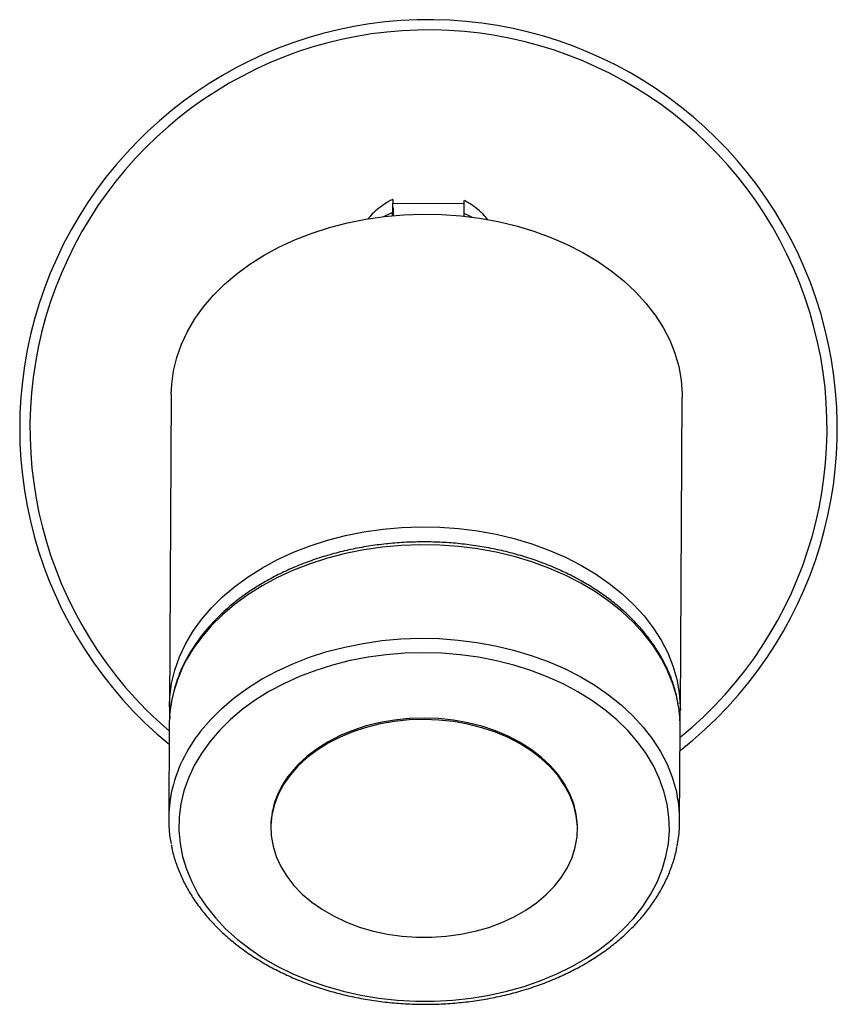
# Paper-space layout '_Posterior' of a CAD drawing. Header units: millimetres. Extents: x -40.4 to 39.6, y -50.4 to 45.9.
import ezdxf

# ---------------------------------------------------------------- set-up
doc = ezdxf.new("R2010")
doc.units = ezdxf.units.MM

psp = doc.layouts.new('_Posterior')

# ---------------------------------------------------------------- linework, layer by layer
at = {"color": 7, "linetype": 'Continuous', "lineweight": 25}
for p, q in [((3.131, 27.921), (-3.769, 27.963)), ((-3.876, 26.752), (-3.874, 27.054)), ((-3.775, 27.054), (-3.874, 26.997)), ((-3.777, 26.761), (-3.772, 27.526)), ((3.123, 26.7), (3.129, 27.613)), ((-25.53, 9.289), (-25.719, -21.315)), ((24.28, -21.623), (24.469, 8.981)), ((-25.719, -21.315), (-25.717, -21.182)), ((-25.73, -23.073), (-25.786, -32.22)), ((24.213, -32.527), (24.269, -23.381)), ((-15.79, -32.985), (-15.791, -33.125)), ((14.208, -33.31), (14.209, -33.169))]:
    psp.add_line(p, q, dxfattribs=at)
at = {"color": 8, "linetype": 'Continuous', "lineweight": 25, "flags": 128}
for points in [[(-3.874, 27.054), (-4.581, 26.749), (-4.759, 26.659)], [(3.913, 26.605), (3.81, 26.659), (3.125, 26.975)], [(-25.717, -21.182), (-25.676, -20.353), (-25.497, -19.031), (-25.179, -17.722), (-24.725, -16.435), (-24.136, -15.176), (-23.416, -13.952), (-22.57, -12.77), (-21.601, -11.636), (-20.515, -10.558), (-19.319, -9.541), (-18.019, -8.59), (-16.621, -7.711), (-15.135, -6.91), (-13.569, -6.19), (-11.93, -5.555), (-10.229, -5.009), (-8.475, -4.555), (-6.677, -4.196), (-4.846, -3.933), (-2.992, -3.769), (-1.125, -3.703), (0.744, -3.737), (2.605, -3.87), (4.447, -4.102), (6.261, -4.43), (8.035, -4.854), (9.761, -5.371), (11.428, -5.977), (13.027, -6.671), (14.549, -7.447), (15.985, -8.302), (17.329, -9.23), (18.571, -10.226), (19.705, -11.286), (20.725, -12.402), (21.626, -13.569), (22.401, -14.781), (23.047, -16.03), (23.56, -17.309), (23.938, -18.611), (24.177, -19.929), (24.277, -21.256), (24.28, -21.634)], [(24.08, -21.121), (23.927, -20.37), (23.549, -19.068), (23.036, -17.788), (22.39, -16.54), (21.615, -15.328), (20.715, -14.161), (19.694, -13.045), (18.56, -11.985), (17.318, -10.989), (15.974, -10.06), (14.538, -9.206), (13.016, -8.43), (11.417, -7.736), (9.75, -7.13), (8.025, -6.613), (6.25, -6.189), (4.437, -5.86), (2.594, -5.629), (0.733, -5.496), (-1.136, -5.462), (-3.003, -5.528), (-4.857, -5.692), (-6.688, -5.955), (-8.486, -6.314), (-10.24, -6.768), (-11.941, -7.314), (-13.58, -7.948), (-15.146, -8.669), (-16.632, -9.47), (-18.029, -10.349), (-19.33, -11.3), (-20.526, -12.317), (-21.612, -13.395), (-22.58, -14.529)], [(-22.637, -23.675), (-21.668, -22.541), (-20.582, -21.463), (-19.386, -20.446), (-18.086, -19.495), (-16.689, -18.616), (-15.203, -17.815), (-13.636, -17.094), (-11.997, -16.46), (-10.296, -15.914), (-8.542, -15.46), (-6.744, -15.101), (-4.913, -14.838), (-3.059, -14.674), (-1.192, -14.608), (0.677, -14.642), (2.538, -14.775), (4.38, -15.007), (6.194, -15.335), (7.968, -15.759), (9.694, -16.276), (11.361, -16.882), (12.959, -17.576), (14.481, -18.352), (15.918, -19.206), (17.261, -20.135), (18.504, -21.131), (19.638, -22.191), (20.658, -23.307), (21.559, -24.474), (22.334, -25.686), (22.98, -26.934), (23.493, -28.214), (23.87, -29.516), (23.984, -30.045)]]:
    psp.add_lwpolyline(points, dxfattribs=at)
at = {"color": 7, "linetype": 'Continuous', "lineweight": 25, "flags": 128}
for points in [[(-25.53, 9.289), (-25.488, 10.251), (-25.309, 11.573), (-24.991, 12.882), (-24.536, 14.169), (-23.948, 15.428), (-23.228, 16.652), (-22.381, 17.834), (-21.412, 18.968), (-20.327, 20.046), (-19.13, 21.063), (-17.83, 22.014), (-16.433, 22.892), (-14.947, 23.694), (-13.38, 24.414), (-11.742, 25.049), (-10.041, 25.595), (-8.286, 26.049), (-6.489, 26.408), (-4.657, 26.67), (-2.803, 26.835), (-0.936, 26.901), (0.933, 26.867), (2.794, 26.734), (4.636, 26.502), (6.449, 26.174), (8.224, 25.75), (9.949, 25.233), (11.616, 24.627), (13.215, 23.933), (14.737, 23.157), (16.174, 22.302), (17.517, 21.374), (18.759, 20.378), (19.894, 19.318), (20.914, 18.202), (21.814, 17.035), (22.59, 15.823), (23.236, 14.574), (23.749, 13.295), (24.126, 11.993), (24.365, 10.675), (24.466, 9.348), (24.469, 8.981)], [(-21.767, -24.726), (-22.589, -25.875), (-23.286, -27.065), (-23.854, -28.289), (-24.29, -29.541), (-24.591, -30.813), (-24.757, -32.098), (-24.784, -33.388), (-24.675, -34.677), (-24.428, -35.957), (-24.047, -37.22), (-23.532, -38.459), (-22.886, -39.668), (-22.114, -40.839), (-21.22, -41.965), (-20.209, -43.04), (-19.087, -44.059), (-17.86, -45.014), (-16.535, -45.901), (-15.12, -46.715), (-13.623, -47.451), (-12.053, -48.104), (-10.418, -48.671), (-8.727, -49.149), (-6.992, -49.535), (-5.221, -49.826), (-3.424, -50.022), (-1.612, -50.12), (0.204, -50.121), (2.015, -50.024), (3.809, -49.83), (5.578, -49.541), (7.309, -49.156), (8.995, -48.68), (10.624, -48.115), (12.188, -47.463), (13.678, -46.729), (15.084, -45.917), (16.4, -45.031), (17.617, -44.076), (18.729, -43.059), (19.729, -41.985), (20.612, -40.859), (21.372, -39.689), (22.005, -38.481), (22.507, -37.242), (22.876, -35.979), (23.11, -34.7), (23.206, -33.411), (23.165, -32.121), (22.987, -30.836), (22.673, -29.563), (22.224, -28.311), (21.643, -27.086), (20.934, -25.896), (20.101, -24.746), (19.148, -23.645), (18.08, -22.597), (16.905, -21.609), (15.628, -20.687), (14.257, -19.836), (12.8, -19.061), (11.265, -18.366), (9.661, -17.756), (7.997, -17.233), (6.283, -16.801), (4.528, -16.462), (2.743, -16.218), (0.938, -16.071), (-0.877, -16.021), (-2.692, -16.069), (-4.496, -16.215), (-6.279, -16.457), (-8.03, -16.794), (-9.74, -17.224), (-11.398, -17.745), (-12.996, -18.355), (-14.524, -19.048), (-15.973, -19.822), (-17.335, -20.671), (-18.603, -21.592), (-19.768, -22.579), (-20.825, -23.625), (-21.767, -24.726)], [(-13.902, -27.998), (-14.544, -28.92), (-15.058, -29.881), (-15.438, -30.874), (-15.682, -31.889), (-15.787, -32.916), (-15.752, -33.945), (-15.577, -34.968), (-15.264, -35.975), (-14.816, -36.956), (-14.237, -37.902), (-13.533, -38.804), (-12.709, -39.655), (-11.774, -40.445), (-10.737, -41.167), (-9.607, -41.815), (-8.394, -42.384), (-7.111, -42.866), (-5.768, -43.258), (-4.38, -43.557), (-2.957, -43.759), (-1.515, -43.863), (-0.065, -43.867), (1.377, -43.772), (2.8, -43.578), (4.189, -43.288), (5.531, -42.903), (6.814, -42.429), (8.027, -41.868), (9.156, -41.226), (10.194, -40.51), (11.128, -39.725), (11.951, -38.88), (12.655, -37.982), (13.234, -37.039), (13.682, -36.061), (13.994, -35.056), (14.169, -34.034), (14.204, -33.005), (14.099, -31.977), (13.855, -30.961), (13.474, -29.966), (12.959, -29.001), (12.317, -28.076), (11.552, -27.199), (10.672, -26.378), (9.685, -25.621), (8.6, -24.934), (7.427, -24.325), (6.178, -23.8), (4.863, -23.362), (3.496, -23.016), (2.089, -22.765), (0.654, -22.612), (-0.793, -22.558), (-2.241, -22.603), (-3.675, -22.748), (-5.082, -22.99), (-6.45, -23.328), (-7.764, -23.758), (-9.013, -24.277), (-10.186, -24.879), (-11.27, -25.559), (-12.257, -26.31), (-13.137, -27.126), (-13.902, -27.998)], [(14.209, -33.169), (14.205, -32.864), (14.1, -31.836), (13.855, -30.82), (13.474, -29.825), (12.96, -28.861), (12.318, -27.935), (11.553, -27.058), (10.673, -26.237), (9.686, -25.48), (8.601, -24.794), (7.428, -24.185), (6.179, -23.659), (4.864, -23.221), (3.497, -22.875), (2.089, -22.624), (0.655, -22.471), (-0.792, -22.417), (-2.24, -22.463), (-3.674, -22.607), (-5.082, -22.85), (-6.449, -23.187), (-7.763, -23.618), (-9.012, -24.136), (-10.185, -24.738), (-11.27, -25.418), (-12.256, -26.169), (-13.136, -26.985), (-13.901, -27.858)]]:
    psp.add_lwpolyline(points, dxfattribs=at)
at = {"color": 7, "linetype": 'Continuous', "lineweight": 25}
for centre, radius, start, end in [((-0.362, 5.942), 40, 307.98498, 230.61894), ((-12.985, -23.158), 12.745, 169.18103, 179.6196), ((11.557, -23.306), 12.713, 359.66237, 9.89876), ((-7.448, -33.147), 8.344, 140.65581, 178.88301), ((-13.071, -32.298), 12.714, 168.47742, 190.91526), ((11.5, -32.449), 12.713, 348.68921, 10.89895)]:
    psp.add_arc(centre, radius, start, end, dxfattribs=at)
at = {"color": 8, "linetype": 'Continuous', "lineweight": 25}
for centre, radius, start, end in [((-0.362, 5.942), 39, 309.15635, 229.41777), ((-11.275, -23.63), 14.514, 141.16492, 168.61866), ((-11.219, -32.833), 14.637, 141.26682, 167.8735)]:
    psp.add_arc(centre, radius, start, end, dxfattribs=at)
at = {"color": 7, "linetype": 'Continuous', "lineweight": 25}
for points, knots in [([(-3.867, 28.339), (-3.879, 28.334), (-4.165, 28.213), (-4.683, 27.901), (-5.388, 27.386), (-5.931, 26.885), (-6.204, 26.535), (-6.301, 26.411)], [0, 0, 0, 0, 0.012474, 0.295426, 0.574419, 0.849399, 1, 1, 1, 1]), ([(-3.866, 28.335), (-3.866, 28.337), (-3.866, 28.364), (-3.867, 28.267), (-3.868, 28.031), (-3.87, 27.645), (-3.873, 27.26), (-3.874, 27.054)], [0, 0, 0, 0, 0.018921, 0.273965, 0.503535, 0.733062, 1, 1, 1, 1]), ([(3.125, 26.975), (3.125, 27.008), (3.127, 27.382), (3.131, 27.93), (3.133, 28.286), (3.133, 28.22), (3.132, 28.206)], [0, 0, 0, 0, 0.04085, 0.462489, 0.884751, 1, 1, 1, 1]), ([(5.443, 26.362), (5.283, 26.556), (4.941, 26.971), (4.314, 27.515), (3.707, 27.951), (3.296, 28.157), (3.145, 28.232)], [0, 0, 0, 0, 0.252277, 0.540126, 0.832224, 1, 1, 1, 1]), ([(24.069, -21.034), (23.993, -20.645), (23.834, -19.835), (23.442, -18.625), (22.931, -17.406), (22.301, -16.216), (21.556, -15.06), (20.701, -13.945), (19.738, -12.876), (18.673, -11.857), (17.512, -10.896), (16.259, -9.996), (14.922, -9.162), (13.508, -8.398), (12.022, -7.708), (10.474, -7.095), (8.871, -6.563), (7.22, -6.113), (5.531, -5.748), (3.811, -5.469), (2.068, -5.278), (0.312, -5.176), (-1.45, -5.162), (-3.207, -5.238), (-4.953, -5.403), (-6.679, -5.655), (-8.375, -5.995), (-10.034, -6.42), (-11.647, -6.928), (-13.207, -7.518), (-14.706, -8.186), (-16.136, -8.93), (-17.491, -9.746), (-18.762, -10.63), (-19.944, -11.577), (-21.029, -12.585), (-21.87, -13.486), (-22.33, -14.057), (-22.493, -14.259)], [0, 0, 0, 0, 0.02568, 0.053429, 0.081233, 0.109105, 0.137052, 0.165071, 0.193156, 0.221297, 0.249482, 0.277702, 0.305944, 0.334202, 0.362468, 0.390737, 0.419005, 0.447272, 0.475535, 0.503796, 0.532055, 0.560313, 0.588571, 0.616831, 0.645093, 0.673359, 0.70163, 0.729908, 0.758192, 0.786484, 0.814782, 0.843085, 0.87139, 0.89969, 0.927979, 0.956248, 0.984486, 1, 1, 1, 1]), ([(-22.493, -14.259), (-22.646, -14.459), (-23.082, -15.031), (-23.718, -16.01), (-24.361, -17.201), (-24.88, -18.424), (-25.264, -19.584), (-25.417, -20.342), (-25.485, -20.678)], [0, 0, 0, 0, 0.101092, 0.289319, 0.477218, 0.664601, 0.85145, 1, 1, 1, 1]), ([(-25.712, -21.175), (-25.721, -21.568), (-25.73, -21.992), (-25.677, -22.415), (-25.674, -22.446)], [0, 0, 0, 0, 0.924801, 1, 1, 1, 1]), ([(24.226, -22.676), (24.232, -22.63), (24.277, -22.284), (24.272, -21.936), (24.267, -21.634)], [0, 0, 0, 0, 0.133182, 1, 1, 1, 1]), ([(-25.534, -34.8), (-25.515, -34.92), (-25.428, -35.461), (-25.149, -36.41), (-24.698, -37.641), (-24.119, -38.844), (-23.427, -40.016), (-22.622, -41.151), (-21.708, -42.242), (-20.689, -43.284), (-19.571, -44.272), (-18.36, -45.201), (-17.06, -46.066), (-15.68, -46.862), (-14.227, -47.587), (-12.706, -48.235), (-11.127, -48.804), (-9.497, -49.292), (-7.825, -49.697), (-6.117, -50.015), (-4.384, -50.246), (-2.633, -50.389), (-0.873, -50.444), (0.888, -50.409), (2.64, -50.285), (4.376, -50.072), (6.087, -49.772), (7.764, -49.386), (9.399, -48.915), (10.984, -48.363), (12.512, -47.73), (13.975, -47.02), (15.365, -46.237), (16.675, -45.384), (17.898, -44.465), (19.029, -43.484), (20.061, -42.447), (20.988, -41.358), (21.806, -40.224), (22.51, -39.05), (23.099, -37.844), (23.558, -36.609), (23.839, -35.67), (23.927, -35.14), (23.945, -35.034)], [0, 0, 0, 0, 0.006876, 0.031163, 0.055491, 0.079875, 0.104322, 0.128833, 0.153406, 0.178032, 0.202701, 0.227405, 0.252132, 0.276876, 0.30163, 0.326389, 0.351148, 0.375906, 0.400661, 0.425415, 0.450166, 0.474915, 0.499665, 0.524415, 0.549167, 0.573922, 0.598681, 0.623445, 0.648215, 0.672991, 0.697773, 0.722561, 0.747351, 0.77214, 0.796922, 0.82169, 0.846436, 0.871149, 0.895818, 0.920431, 0.944981, 0.969462, 0.993873, 1, 1, 1, 1])]:
    psp.add_open_spline(points, degree=3, knots=knots, dxfattribs=at)

doc.saveas('drawing.dxf')
